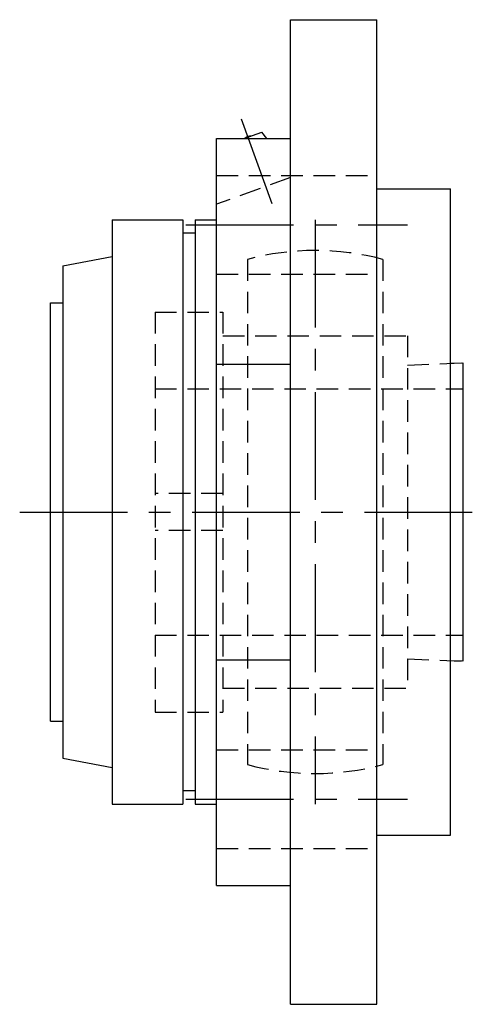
# Model space of a CAD drawing. Extents: x -85 to 180, y -85 to 180.
# Tile 10 of 11: x 105 to 180, y -80 to 80. Entities that reach past the tile are written whole.
import ezdxf

# ---------------------------------------------------------------- set-up
doc = ezdxf.new("R2010")
doc.units = 0
doc.header["$LTSCALE"] = 14
doc.linetypes.add('CENTER', pattern=[2, 1.25, -0.25, 0.25, -0.25])
doc.linetypes.add('HIDDEN', pattern=[0.375, 0.25, -0.125])
doc.layers.get('0').update_dxf_attribs({"linetype": 'CONTINUOUS'})
doc.layers.add('CENTER', color=1, linetype='CENTER')
doc.layers.add('HIDDEN', color=3, linetype='HIDDEN')

msp = doc.modelspace()

# ---------------------------------------------------------------- linework, layer by layer
for p, q in [((149, 80), (163, 80)), ((149, -80), (149, 80)), ((163, -80), (163, 80)), ((141.46, 60.67), (144.35, 61.72)), ((145.18, 60.67), (144.35, 61.72)), ((137, -60.67), (137, 60.67)), ((137, 60.67), (149, 60.67)), ((163, 52.5), (175, 52.5)), ((175, -52.5), (175, 52.5)), ((120, 47.5), (131.5, 47.5)), ((120, 47.5), (120, -47.5)), ((131.5, 47.5), (131.5, -47.5)), ((133.5, 47.5), (133.5, -47.5)), ((133.5, 47.5), (137, 47.5)), ((133.5, 45.3), (131.5, 45.3)), ((112, 40), (120, 41.5)), ((112, 40), (112, -40)), ((110, -34), (110, 34)), ((110, 34), (112, 34)), ((137, 24.04), (149, 24.04)), ((175, 24.17), (177, 24.25)), ((177, 24.25), (177, -24.25)), ((137, -24.04), (149, -24.04)), ((177, -24.25), (175, -24.17)), ((110, -34), (112, -34)), ((112, -40), (120, -41.5)), ((133.5, -45.3), (131.5, -45.3)), ((120, -47.5), (131.5, -47.5)), ((133.5, -47.5), (137, -47.5)), ((163, -52.5), (175, -52.5)), ((137, -60.67), (149, -60.67)), ((149, -80), (163, -80))]:
    msp.add_line(p, q)
msp.add_arc((142.6, 59.5), 1.59, 89.555, 130.445)
at = {"layer": 'CENTER', "linetype": 'CONTINUOUS'}
msp.add_line((146.03, 50.09), (141.03, 63.81), dxfattribs=at)
at = {"layer": 'CENTER'}
for p, q in [((132, 46.67), (168, 46.67)), ((153, 47.5), (153, -47.5)), ((105, 0), (180, 0)), ((132, -46.67), (168, -46.67))]:
    msp.add_line(p, q, dxfattribs=at)
at = {"layer": 'HIDDEN'}
for p, q in [((137, 54.67), (163, 54.67)), ((149, 54.37), (137, 50)), ((142, 41.05), (142, -41.05)), ((164, 41.05), (164, -41.05)), ((137, 38.67), (163, 38.67)), ((127, 32.5), (127, -32.5)), ((127, 32.5), (138, 32.5)), ((138, 32.5), (138, -32.5)), ((138, 28.65), (168, 28.65)), ((168, 28.65), (168, -28.65)), ((168, 23.87), (177, 24.25)), ((177, 24.25), (177, -24.25)), ((127, 20), (177, 20)), ((138, 3), (127, 3)), ((138, -3), (127, -3)), ((127, -20), (177, -20)), ((168, -23.87), (177, -24.25)), ((138, -28.65), (168, -28.65)), ((127, -32.5), (138, -32.5)), ((137, -38.67), (163, -38.67)), ((137, -54.67), (163, -54.67))]:
    msp.add_line(p, q, dxfattribs=at)
for start, end in [(74.9997, 105.0003), (254.9997, 285.0003)]:
    msp.add_arc((153, 0), 42.5, start, end, dxfattribs=at)

doc.saveas('drawing.dxf')
